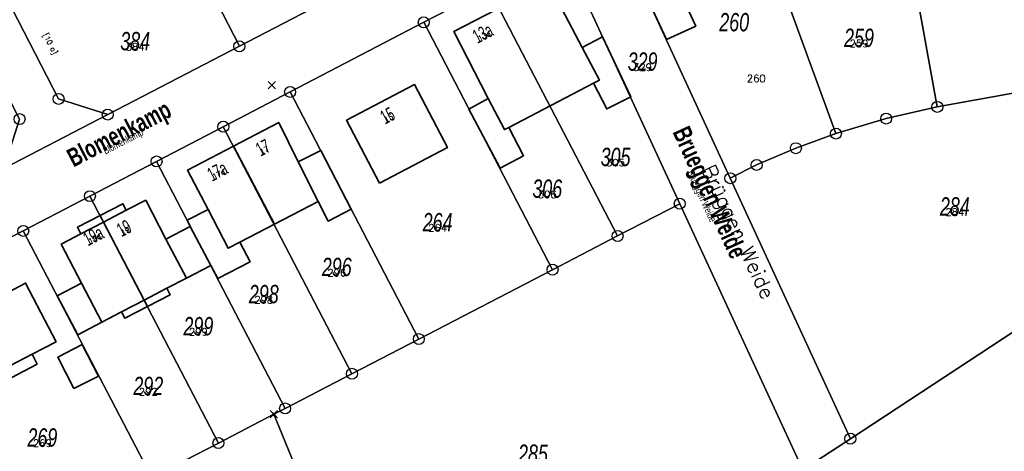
# Model space of a CAD drawing. Header units: metres. Extents: x 339653 to 341672, y 5744753 to 5747397.
# Tile 241 of 256: x 340869 to 341003, y 5746433 to 5746492. Entities that reach past the tile are written whole.
import ezdxf
from ezdxf.enums import TextEntityAlignment as Align

# ---------------------------------------------------------------- set-up
doc = ezdxf.new("R2010")
doc.units = ezdxf.units.M
doc.header["$LTSCALE"] = 0.03
doc.header["$PDMODE"] = 3
doc.header["$PDSIZE"] = 0.5
for name, color, linetype, lineweight in [('B-Beschriftung', 83, 'Continuous', 25), ('B-Flurstücksnummer', 83, 'Continuous', 25), ('B-Gebäude', 15, 'Continuous', 35), ('Flurstücke_Grenzpunkte', 7, 'Continuous', 25), ('Historie', 7, 'Continuous', 25), ('Lagebezeichnungen', 7, 'Continuous', 25), ('Netzpunkte', 7, 'Continuous', 25), ('Siedlung', 7, 'Continuous', 25), ('Verkehr', 7, 'Continuous', 25)]:
    doc.layers.add(name, color=color, linetype=linetype, lineweight=lineweight)
doc.layers.add('B-Flurstück', color=83, linetype='Continuous')
doc.styles.add('FLURSTUECKSNUMMER', font='simplex.shx')
doc.styles.add('Flurstücksnummer - K 10 700', font='ariali.ttf', dxfattribs={"width": 0.7})
doc.styles.add('HAUSNUMMER', font='simplex.shx')
doc.styles.add('Hausnummern NRW', font='arial.ttf', dxfattribs={"width": 0.595})
doc.styles.add('Name - Bauwerken u. Einrichtungen - F 10', font='arialbd.ttf', dxfattribs={"width": 0.7})
doc.styles.add('STRASSENNAME_DKKM1000', font='simplex.shx')
doc.styles.add('Textart 8113', font='arial.ttf', dxfattribs={"width": 0.7})

# ---------------------------------------------------------------- blocks, each defined once
blk = doc.blocks.new('Grenzpunkt mit Abmarkung (Marke)')
at = {"lineweight": -2}
blk.add_circle((0, 0), 0.499, dxfattribs=at)
blk = doc.blocks.new('Grenzpunkt. Abmarkung nach Quellenlage nicht zu spezifizieren')
at = {"lineweight": -2}
blk.add_hatch(color=256, dxfattribs=at).paths.add_polyline_path([(0, 0.165, -1), (0, -0.165, -1)], flags=0)
blk.add_point((0, 0), dxfattribs=at)

msp = doc.modelspace()

# ---------------------------------------------------------------- linework, layer by layer
at = {"layer": 'B-Flurstück', "color": 83}
for points in [[(341005.954, 5746526.054, 0), (340986.29, 5746522.495, 0), (340970.58, 5746519.305, 0), (340964.565, 5746517.578, 0), (340957.502, 5746514.993, 0), (340950.679, 5746511.841, 0), (340949.4, 5746511.146, 0), (340932.57, 5746502.003, 0), (340931.125, 5746504.82, 0), (340919.135, 5746498.619, 0), (340909.618, 5746493.659, 0), (340898.732, 5746488.01, 0), (340880.752, 5746478.681, 0), (340866.551, 5746471.314, 0)], [(340843.576, 5746511.721, 0), (340845.285, 5746512.602, 0), (340852.02, 5746510.447, 0), (340859.505, 5746495.912, 0), (340865.26, 5746484.738, 0), (340868.7, 5746478.06, 0), (340866.551, 5746471.314, 0), (340880.752, 5746478.681, 0), (340874.025, 5746480.823, 0), (340859.733, 5746508.57, 0), (340853.232, 5746521.193, 0), (340852.316, 5746522.971, 0), (340849.515, 5746521.528, 0), (340840.836, 5746517.057, 0), (340843.576, 5746511.721, 0)], [(340850.994, 5746453.306, 0), (340869.206, 5746462.791, 0), (340878.311, 5746467.534, 0), (340887.416, 5746472.276, 0), (340896.541, 5746477.028, 0), (340905.669, 5746481.781, 0), (340923.923, 5746491.288, 0), (340932.812, 5746495.909, 0), (340939.889, 5746499.604, 0), (340940.227, 5746499.79, 0), (340954.827, 5746507.694, 0), (340959.609, 5746509.903, 0), (340966.276, 5746512.342, 0), (340966.911, 5746512.525, 0), (340973.097, 5746514.302, 0), (340980.038, 5746515.772, 0), (340987.333, 5746517.093, 0), (341004.775, 5746520.251, 0)], [(340874.025, 5746480.823, 0), (340880.752, 5746478.681, 0), (340898.732, 5746488.01, 0), (340887.26, 5746510.354, 0), (340882.226, 5746520.156, 0), (340859.733, 5746508.57, 0), (340874.025, 5746480.823, 0)], [(340994.096, 5746479.734, 0), (341011.537, 5746482.901, 0), (341004.775, 5746520.251, 0), (340987.333, 5746517.093, 0), (340987.714, 5746514.99, 0), (340994.096, 5746479.734, 0)], [(340887.26, 5746510.354, 0), (340898.732, 5746488.01, 0), (340909.618, 5746493.659, 0), (340898.196, 5746515.969, 0), (340887.26, 5746510.354, 0)], [(340967.608, 5746510.618, 0), (340980.244, 5746476.081, 0), (340987.111, 5746478.134, 0), (340994.096, 5746479.734, 0), (340987.714, 5746514.99, 0), (340980.435, 5746513.657, 0), (340975.755, 5746512.8, 0), (340967.608, 5746510.618, 0)], [(340951.907, 5746500.135, 0), (340965.813, 5746469.983, 0), (340969.414, 5746471.806, 0), (340974.772, 5746474.088, 0), (340980.244, 5746476.081, 0), (340967.608, 5746510.618, 0), (340962.979, 5746509.378, 0), (340953.916, 5746505.35, 0), (340951.907, 5746500.135, 0)], [(340944.112, 5746498.516, 0), (340945.023, 5746496.558, 0), (340958.905, 5746466.508, 0), (340975.709, 5746430.13, 0), (340982.221, 5746434.404, 0), (340965.813, 5746469.983, 0), (340951.907, 5746500.135, 0), (340953.916, 5746505.35, 0), (340954.827, 5746507.694, 0), (340940.227, 5746499.79, 0), (340944.112, 5746498.516, 0)], [(340932.812, 5746495.909, 0), (340950.411, 5746462.099, 0), (340958.905, 5746466.508, 0), (340945.023, 5746496.558, 0), (340940.713, 5746498.07, 0), (340939.889, 5746499.604, 0), (340932.812, 5746495.909, 0)], [(340923.923, 5746491.288, 0), (340941.523, 5746457.491, 0), (340950.411, 5746462.099, 0), (340932.812, 5746495.909, 0), (340923.923, 5746491.288, 0)], [(340923.255, 5746448.014, 0), (340941.523, 5746457.491, 0), (340923.923, 5746491.288, 0), (340905.669, 5746481.781, 0), (340923.255, 5746448.014, 0)], [(340825.272, 5746308.076, 0), (340873.019, 5746340.454, 0), (340929.054, 5746375.192, 0), (340957.725, 5746393.174, 0), (340992.518, 5746413.062, 0), (341027.971, 5746435.131, 0), (341041.068, 5746443.604, 0), (341054.274, 5746452.054, 0), (341078.671, 5746470.326, 0), (341083.682, 5746474.08, 0), (341067.359, 5746486.632, 0), (341063.434, 5746489.651, 0), (341027.65, 5746464.228, 0), (341025.71, 5746462.955, 0), (340982.221, 5746434.404, 0), (340975.709, 5746430.13, 0), (340920.701, 5746395.567, 0), (340865.571, 5746360.932, 0), (340814.505, 5746326.703, 0), (340807.836, 5746322.231, 0), (340777.916, 5746300.517, 0)], [(340965.813, 5746469.983, 0), (340982.221, 5746434.404, 0), (341025.71, 5746462.955, 0), (341016.114, 5746483.73, 0), (341011.537, 5746482.901, 0), (340994.096, 5746479.734, 0), (340987.111, 5746478.134, 0), (340980.244, 5746476.081, 0), (340974.772, 5746474.088, 0), (340969.414, 5746471.806, 0), (340965.813, 5746469.983, 0)], [(340896.541, 5746477.028, 0), (340914.122, 5746443.277, 0), (340923.255, 5746448.014, 0), (340905.669, 5746481.781, 0), (340896.541, 5746477.028, 0)], [(340887.416, 5746472.276, 0), (340904.987, 5746438.538, 0), (340914.122, 5746443.277, 0), (340896.541, 5746477.028, 0), (340887.416, 5746472.276, 0)], [(340878.311, 5746467.534, 0), (340895.873, 5746433.811, 0), (340903.437, 5746437.734, 0), (340904.987, 5746438.538, 0), (340887.416, 5746472.276, 0), (340878.311, 5746467.534, 0)], [(340869.206, 5746462.791, 0), (340886.759, 5746429.084, 0), (340895.873, 5746433.811, 0), (340878.311, 5746467.534, 0), (340869.206, 5746462.791, 0)], [(340903.437, 5746437.734, 0), (340920.701, 5746395.567, 0), (340975.709, 5746430.13, 0), (340958.905, 5746466.508, 0), (340950.411, 5746462.099, 0), (340941.523, 5746457.491, 0), (340923.255, 5746448.014, 0), (340914.122, 5746443.277, 0), (340904.987, 5746438.538, 0), (340903.437, 5746437.734, 0)], [(340868.533, 5746419.629, 0), (340886.759, 5746429.084, 0), (340869.206, 5746462.791, 0), (340850.994, 5746453.306, 0), (340868.533, 5746419.629, 0)], [(340848.086, 5746409.023, 0), (340865.571, 5746360.932, 0), (340920.701, 5746395.567, 0), (340903.437, 5746437.734, 0), (340895.873, 5746433.811, 0), (340886.759, 5746429.084, 0), (340868.533, 5746419.629, 0), (340850.306, 5746410.174, 0), (340848.086, 5746409.023, 0)]]:
    msp.add_polyline3d(points, dxfattribs=at)
at = {"layer": 'B-Gebäude'}
for points in [[(340932.75, 5746480.895), (340928.03, 5746490.019), (340940.913, 5746496.718), (340945.585, 5746487.854), (340947.937, 5746483.392), (340947.099, 5746482.955), (340935.534, 5746476.937), (340934.954, 5746476.635)], [(340947.099, 5746482.955), (340947.937, 5746483.392), (340945.585, 5746487.854), (340948.35, 5746489.324), (340952.206, 5746481.101), (340948.924, 5746479.447)], [(340917.9, 5746469.304), (340913.387, 5746477.91), (340922.664, 5746482.776), (340927.166, 5746474.167)], [(340934.954, 5746476.635), (340935.534, 5746476.937), (340937.558, 5746473.048), (340934.349, 5746471.352), (340930.074, 5746479.411), (340932.75, 5746480.895)], [(340903.539, 5746463.704), (340897.92, 5746474.374), (340904.113, 5746477.598), (340906.78, 5746472.237), (340909.48, 5746466.803)], [(340894.45, 5746465.731), (340891.656, 5746471.09), (340897.92, 5746474.374), (340903.539, 5746463.704), (340898.816, 5746461.241), (340897.224, 5746460.411)], [(340909.48, 5746466.803), (340906.78, 5746472.237), (340909.85, 5746473.764), (340914.021, 5746465.769), (340910.873, 5746464.133)], [(340880.166, 5746463.986), (340879.697, 5746464.884), (340882.815, 5746466.492), (340883.277, 5746465.605), (340885.932, 5746466.988), (340888.705, 5746461.674), (340891.49, 5746456.336), (340888.822, 5746454.954), (340889.28, 5746454.069), (340886.185, 5746452.465), (340885.723, 5746453.349)], [(340879.697, 5746464.884), (340882.815, 5746466.492), (340883.277, 5746465.605), (340880.166, 5746463.986)], [(340877.173, 5746455.667), (340874.406, 5746460.987), (340877.073, 5746462.376), (340876.601, 5746463.282), (340879.697, 5746464.884), (340880.166, 5746463.986), (340885.723, 5746453.349), (340886.185, 5746452.465), (340883.09, 5746450.859), (340882.631, 5746451.748), (340879.945, 5746450.337)], [(340876.601, 5746463.282), (340879.697, 5746464.884), (340880.166, 5746463.986), (340877.073, 5746462.376)], [(340892.031, 5746463.409), (340891.594, 5746464.242), (340894.45, 5746465.731), (340897.224, 5746460.411), (340898.816, 5746461.241), (340900.21, 5746458.568), (340895.783, 5746456.27), (340894.824, 5746458.08)], [(340891.49, 5746456.336), (340888.705, 5746461.674), (340892.031, 5746463.409), (340894.824, 5746458.08)], [(340864.198, 5746442.701), (340862.823, 5746445.339), (340859.485, 5746443.598), (340856.723, 5746448.94), (340860.022, 5746450.669), (340859.331, 5746451.987), (340865.505, 5746455.262), (340866.212, 5746453.917), (340869.524, 5746455.655), (340873.696, 5746447.654), (340870.399, 5746445.935), (340871.094, 5746444.604), (340864.899, 5746441.357)], [(340877.173, 5746455.667), (340879.945, 5746450.337), (340876.644, 5746448.612), (340873.846, 5746453.937)], [(340885.723, 5746453.349), (340888.822, 5746454.954), (340889.28, 5746454.069), (340886.185, 5746452.465)], [(340882.631, 5746451.748), (340885.723, 5746453.349), (340886.185, 5746452.465), (340883.09, 5746450.859)], [(340876.128, 5746441.259), (340873.908, 5746445.52), (340877.245, 5746447.256), (340879.47, 5746442.966)], [(340864.198, 5746442.701), (340870.399, 5746445.935), (340871.094, 5746444.604), (340864.899, 5746441.357)]]:
    msp.add_lwpolyline(points, close=True, dxfattribs=at)
for points in [[(340870.399, 5746445.935), (340871.094, 5746444.604)], [(340864.899, 5746441.357), (340871.094, 5746444.604)]]:
    msp.add_lwpolyline(points, dxfattribs=at)
for points in [[(340957.08, 5746498.822, 0), (340953.305, 5746497.084, 0), (340957.08, 5746488.922, 0), (340961.102, 5746490.778, 0), (340958.845, 5746495.656, 0), (340958.586, 5746495.536, 0), (340957.08, 5746498.822, 0)], [(340957.08, 5746498.822, 0), (340953.305, 5746497.084, 0), (340957.08, 5746488.922, 0), (340961.102, 5746490.778, 0), (340958.845, 5746495.656, 0), (340958.586, 5746495.536, 0), (340957.08, 5746498.822, 0)], [(340932.75, 5746480.895, 0), (340934.954, 5746476.635, 0), (340935.534, 5746476.937, 0), (340947.099, 5746482.955, 0), (340947.937, 5746483.392, 0), (340945.585, 5746487.854, 0), (340940.913, 5746496.718, 0), (340928.03, 5746490.019, 0), (340932.75, 5746480.895, 0)], [(340932.75, 5746480.895, 0), (340934.954, 5746476.635, 0), (340935.534, 5746476.937, 0), (340947.099, 5746482.955, 0), (340947.937, 5746483.392, 0), (340945.585, 5746487.854, 0), (340940.913, 5746496.718, 0), (340928.03, 5746490.019, 0), (340932.75, 5746480.895, 0)], [(340947.099, 5746482.955, 0), (340948.924, 5746479.447, 0), (340952.206, 5746481.101, 0), (340948.35, 5746489.324, 0), (340945.585, 5746487.854, 0), (340947.937, 5746483.392, 0), (340947.099, 5746482.955, 0)], [(340947.099, 5746482.955, 0), (340948.924, 5746479.447, 0), (340952.206, 5746481.101, 0), (340948.35, 5746489.324, 0), (340945.585, 5746487.854, 0), (340947.937, 5746483.392, 0), (340947.099, 5746482.955, 0)], [(340917.9, 5746469.304, 0), (340927.166, 5746474.167, 0), (340922.664, 5746482.776, 0), (340913.387, 5746477.91, 0), (340917.9, 5746469.304, 0)], [(340917.9, 5746469.304, 0), (340927.166, 5746474.167, 0), (340922.664, 5746482.776, 0), (340913.387, 5746477.91, 0), (340917.9, 5746469.304, 0)], [(340935.534, 5746476.937, 0), (340934.954, 5746476.635, 0), (340932.75, 5746480.895, 0), (340930.074, 5746479.411, 0), (340934.349, 5746471.352, 0), (340937.558, 5746473.048, 0), (340935.534, 5746476.937, 0)], [(340935.534, 5746476.937, 0), (340934.954, 5746476.635, 0), (340932.75, 5746480.895, 0), (340930.074, 5746479.411, 0), (340934.349, 5746471.352, 0), (340937.558, 5746473.048, 0), (340935.534, 5746476.937, 0)], [(340903.539, 5746463.704, 0), (340909.48, 5746466.803, 0), (340906.78, 5746472.237, 0), (340904.113, 5746477.598, 0), (340897.92, 5746474.374, 0), (340903.539, 5746463.704, 0)], [(340903.539, 5746463.704, 0), (340909.48, 5746466.803, 0), (340906.78, 5746472.237, 0), (340904.113, 5746477.598, 0), (340897.92, 5746474.374, 0), (340903.539, 5746463.704, 0)], [(340894.45, 5746465.731, 0), (340897.224, 5746460.411, 0), (340898.816, 5746461.241, 0), (340903.539, 5746463.704, 0), (340897.92, 5746474.374, 0), (340891.656, 5746471.09, 0), (340894.45, 5746465.731, 0)], [(340894.45, 5746465.731, 0), (340897.224, 5746460.411, 0), (340898.816, 5746461.241, 0), (340903.539, 5746463.704, 0), (340897.92, 5746474.374, 0), (340891.656, 5746471.09, 0), (340894.45, 5746465.731, 0)], [(340909.48, 5746466.803, 0), (340910.873, 5746464.133, 0), (340914.021, 5746465.769, 0), (340909.85, 5746473.764, 0), (340906.78, 5746472.237, 0), (340909.48, 5746466.803, 0)], [(340909.48, 5746466.803, 0), (340910.873, 5746464.133, 0), (340914.021, 5746465.769, 0), (340909.85, 5746473.764, 0), (340906.78, 5746472.237, 0), (340909.48, 5746466.803, 0)], [(340880.166, 5746463.986, 0), (340885.723, 5746453.349, 0), (340886.185, 5746452.465, 0), (340889.28, 5746454.069, 0), (340888.822, 5746454.954, 0), (340891.49, 5746456.336, 0), (340888.705, 5746461.674, 0), (340885.932, 5746466.988, 0), (340883.277, 5746465.605, 0), (340882.815, 5746466.492, 0), (340879.697, 5746464.884, 0), (340880.166, 5746463.986, 0)], [(340880.166, 5746463.986, 0), (340885.723, 5746453.349, 0), (340886.185, 5746452.465, 0), (340889.28, 5746454.069, 0), (340888.822, 5746454.954, 0), (340891.49, 5746456.336, 0), (340888.705, 5746461.674, 0), (340885.932, 5746466.988, 0), (340883.277, 5746465.605, 0), (340882.815, 5746466.492, 0), (340879.697, 5746464.884, 0), (340880.166, 5746463.986, 0)], [(340877.173, 5746455.667, 0), (340879.945, 5746450.337, 0), (340882.631, 5746451.748, 0), (340883.09, 5746450.859, 0), (340886.185, 5746452.465, 0), (340885.723, 5746453.349, 0), (340880.166, 5746463.986, 0), (340879.697, 5746464.884, 0), (340876.601, 5746463.282, 0), (340877.073, 5746462.376, 0), (340874.406, 5746460.987, 0), (340877.173, 5746455.667, 0)], [(340877.173, 5746455.667, 0), (340879.945, 5746450.337, 0), (340882.631, 5746451.748, 0), (340883.09, 5746450.859, 0), (340886.185, 5746452.465, 0), (340885.723, 5746453.349, 0), (340880.166, 5746463.986, 0), (340879.697, 5746464.884, 0), (340876.601, 5746463.282, 0), (340877.073, 5746462.376, 0), (340874.406, 5746460.987, 0), (340877.173, 5746455.667, 0)], [(340892.031, 5746463.409, 0), (340894.824, 5746458.08, 0), (340895.783, 5746456.27, 0), (340900.21, 5746458.568, 0), (340898.816, 5746461.241, 0), (340897.224, 5746460.411, 0), (340894.45, 5746465.731, 0), (340891.594, 5746464.242, 0), (340892.031, 5746463.409, 0)], [(340892.031, 5746463.409, 0), (340894.824, 5746458.08, 0), (340895.783, 5746456.27, 0), (340900.21, 5746458.568, 0), (340898.816, 5746461.241, 0), (340897.224, 5746460.411, 0), (340894.45, 5746465.731, 0), (340891.594, 5746464.242, 0), (340892.031, 5746463.409, 0)], [(340891.49, 5746456.336, 0), (340894.824, 5746458.08, 0), (340892.031, 5746463.409, 0), (340888.705, 5746461.674, 0), (340891.49, 5746456.336, 0)], [(340891.49, 5746456.336, 0), (340894.824, 5746458.08, 0), (340892.031, 5746463.409, 0), (340888.705, 5746461.674, 0), (340891.49, 5746456.336, 0)], [(340864.198, 5746442.701, 0), (340864.899, 5746441.357, 0), (340871.094, 5746444.604, 0), (340870.399, 5746445.935, 0), (340873.696, 5746447.654, 0), (340869.524, 5746455.655, 0), (340866.212, 5746453.917, 0), (340865.505, 5746455.262, 0), (340859.331, 5746451.987, 0), (340860.022, 5746450.669, 0), (340856.723, 5746448.94, 0), (340859.485, 5746443.598, 0), (340862.823, 5746445.339, 0), (340864.198, 5746442.701, 0)], [(340864.198, 5746442.701, 0), (340864.899, 5746441.357, 0), (340871.094, 5746444.604, 0), (340870.399, 5746445.935, 0), (340873.696, 5746447.654, 0), (340869.524, 5746455.655, 0), (340866.212, 5746453.917, 0), (340865.505, 5746455.262, 0), (340859.331, 5746451.987, 0), (340860.022, 5746450.669, 0), (340856.723, 5746448.94, 0), (340859.485, 5746443.598, 0), (340862.823, 5746445.339, 0), (340864.198, 5746442.701, 0)], [(340879.945, 5746450.337, 0), (340877.173, 5746455.667, 0), (340873.846, 5746453.937, 0), (340876.644, 5746448.612, 0), (340879.945, 5746450.337, 0)], [(340879.945, 5746450.337, 0), (340877.173, 5746455.667, 0), (340873.846, 5746453.937, 0), (340876.644, 5746448.612, 0), (340879.945, 5746450.337, 0)], [(340876.128, 5746441.259, 0), (340879.47, 5746442.966, 0), (340877.245, 5746447.256, 0), (340873.908, 5746445.52, 0), (340876.128, 5746441.259, 0)], [(340876.128, 5746441.259, 0), (340879.47, 5746442.966, 0), (340877.245, 5746447.256, 0), (340873.908, 5746445.52, 0), (340876.128, 5746441.259, 0)]]:
    msp.add_polyline3d(points, dxfattribs=at)
at = {"layer": 'Flurstücke_Grenzpunkte', "color": 83}
for points in [[(340866.551, 5746471.314), (340880.752, 5746478.681), (340898.732, 5746488.01), (340909.618, 5746493.659), (340919.135, 5746498.619), (340931.125, 5746504.82), (340932.57, 5746502.003), (340949.4, 5746511.146), (340950.679, 5746511.841), (340957.502, 5746514.993), (340964.565, 5746517.578), (340970.58, 5746519.305), (340986.29, 5746522.495), (341005.954, 5746526.054)], [(341004.775, 5746520.251), (340987.333, 5746517.093), (340980.038, 5746515.772), (340973.097, 5746514.302), (340966.911, 5746512.525), (340966.276, 5746512.342), (340959.609, 5746509.903), (340954.827, 5746507.694), (340940.227, 5746499.79), (340939.889, 5746499.604), (340932.812, 5746495.909), (340923.923, 5746491.288), (340905.669, 5746481.781), (340896.541, 5746477.028), (340887.416, 5746472.276), (340878.311, 5746467.534), (340869.206, 5746462.791), (340850.994, 5746453.306)], [(340898.732, 5746488.01), (340909.618, 5746493.659)], [(340777.916, 5746300.517), (340807.836, 5746322.231), (340814.505, 5746326.703), (340865.571, 5746360.932), (340920.701, 5746395.567), (340975.709, 5746430.13), (340982.221, 5746434.404), (341025.71, 5746462.955), (341027.65, 5746464.228), (341063.434, 5746489.651), (341065.962, 5746487.707), (341067.359, 5746486.632), (341083.682, 5746474.08), (341081.656, 5746472.562), (341078.671, 5746470.326), (341054.274, 5746452.054), (341041.068, 5746443.604), (341027.971, 5746435.131), (340992.518, 5746413.062), (340957.725, 5746393.174), (340929.054, 5746375.192), (340873.019, 5746340.454), (340825.272, 5746308.076)], [(340880.752, 5746478.681), (340898.732, 5746488.01)], [(340866.551, 5746471.314), (340880.752, 5746478.681)]]:
    msp.add_lwpolyline(points, dxfattribs=at)
for points in [[(340845.285, 5746512.602), (340843.576, 5746511.721), (340840.836, 5746517.057), (340849.515, 5746521.528), (340852.316, 5746522.971), (340853.232, 5746521.193), (340859.733, 5746508.57), (340874.025, 5746480.823), (340880.752, 5746478.681), (340866.551, 5746471.314), (340868.7, 5746478.06), (340865.26, 5746484.738), (340859.505, 5746495.912), (340852.02, 5746510.447)], [(340880.752, 5746478.681), (340874.025, 5746480.823), (340859.733, 5746508.57), (340882.226, 5746520.156), (340887.26, 5746510.354), (340898.732, 5746488.01)], [(340994.096, 5746479.734), (340987.714, 5746514.99), (340987.333, 5746517.093), (341004.775, 5746520.251), (341005.149, 5746518.183), (341008.34, 5746500.562), (341011.537, 5746482.901)], [(340898.732, 5746488.01), (340887.26, 5746510.354), (340898.196, 5746515.969), (340909.618, 5746493.659)], [(340980.244, 5746476.081), (340967.608, 5746510.618), (340975.755, 5746512.8), (340980.435, 5746513.657), (340987.714, 5746514.99), (340994.096, 5746479.734), (340987.111, 5746478.134)], [(340951.907, 5746500.135), (340953.916, 5746505.35), (340962.979, 5746509.378), (340967.608, 5746510.618), (340980.244, 5746476.081), (340974.772, 5746474.088), (340969.414, 5746471.806), (340965.813, 5746469.983)], [(340945.023, 5746496.558), (340944.112, 5746498.516), (340940.227, 5746499.79), (340954.827, 5746507.694), (340953.916, 5746505.35), (340951.907, 5746500.135), (340965.813, 5746469.983), (340982.221, 5746434.404), (340975.709, 5746430.13), (340958.905, 5746466.508)], [(340950.411, 5746462.099), (340932.812, 5746495.909), (340939.889, 5746499.604), (340940.713, 5746498.07), (340945.023, 5746496.558), (340958.905, 5746466.508)], [(340923.923, 5746491.288), (340932.812, 5746495.909), (340950.411, 5746462.099), (340941.523, 5746457.491)], [(340923.255, 5746448.014), (340905.669, 5746481.781), (340923.923, 5746491.288), (340941.523, 5746457.491)], [(340965.813, 5746469.983), (340969.414, 5746471.806), (340974.772, 5746474.088), (340980.244, 5746476.081), (340987.111, 5746478.134), (340994.096, 5746479.734), (341011.537, 5746482.901), (341016.114, 5746483.73), (341025.71, 5746462.955), (340982.221, 5746434.404)], [(340914.122, 5746443.277), (340896.541, 5746477.028), (340905.669, 5746481.781), (340923.255, 5746448.014)], [(340904.987, 5746438.538), (340887.416, 5746472.276), (340896.541, 5746477.028), (340914.122, 5746443.277)], [(340895.873, 5746433.811), (340878.311, 5746467.534), (340887.416, 5746472.276), (340904.987, 5746438.538), (340903.437, 5746437.734)], [(340886.759, 5746429.084), (340869.206, 5746462.791), (340878.311, 5746467.534), (340895.873, 5746433.811)], [(340920.701, 5746395.567), (340903.437, 5746437.734), (340904.987, 5746438.538), (340914.122, 5746443.277), (340923.255, 5746448.014), (340941.523, 5746457.491), (340950.411, 5746462.099), (340958.905, 5746466.508), (340975.709, 5746430.13)], [(340868.533, 5746419.629), (340850.994, 5746453.306), (340869.206, 5746462.791), (340886.759, 5746429.084)], [(340865.571, 5746360.932), (340848.086, 5746409.023), (340850.306, 5746410.174), (340868.533, 5746419.629), (340886.759, 5746429.084), (340895.873, 5746433.811), (340903.437, 5746437.734), (340920.701, 5746395.567)]]:
    msp.add_lwpolyline(points, close=True, dxfattribs=at)
at = {"layer": 'Historie', "color": 83}
msp.add_lwpolyline([(340994.096, 5746479.734), (340987.714, 5746514.99), (341000.587, 5746517.347), (341008.34, 5746500.562), (341011.537, 5746482.901)], close=True, dxfattribs=at)
at = {"layer": 'Netzpunkte', "color": 83}
msp.add_point((340903.163, 5746482.712), dxfattribs=at)
at = {"layer": 'Siedlung', "color": 83}
for points in [[(340859.294, 5746564.824), (340869.981, 5746571.078), (340876.144, 5746574.69), (340876.756, 5746573.508), (340886.956, 5746553.633), (340894.84, 5746538.278), (340897.953, 5746539.876), (340907.717, 5746520.857), (340919.135, 5746498.619), (340909.618, 5746493.659), (340898.732, 5746488.01), (340880.752, 5746478.681), (340874.025, 5746480.823), (340859.733, 5746508.57)], [(340850.994, 5746453.306), (340869.206, 5746462.791), (340878.311, 5746467.534), (340887.416, 5746472.276), (340896.541, 5746477.028), (340905.669, 5746481.781), (340923.923, 5746491.288), (340932.812, 5746495.909), (340939.889, 5746499.604), (340940.227, 5746499.79), (340944.112, 5746498.516), (340945.023, 5746496.558), (340958.905, 5746466.508), (340950.411, 5746462.099), (340941.523, 5746457.491), (340923.255, 5746448.014), (340914.122, 5746443.277), (340904.987, 5746438.538), (340903.437, 5746437.734), (340895.873, 5746433.811), (340886.759, 5746429.084), (340868.533, 5746419.629)], [(341025.71, 5746462.955), (340982.221, 5746434.404), (340965.813, 5746469.983), (340969.414, 5746471.806), (340974.772, 5746474.088), (340980.244, 5746476.081), (340987.111, 5746478.134), (340994.096, 5746479.734), (341011.537, 5746482.901)]]:
    msp.add_lwpolyline(points, dxfattribs=at)
for points in [[(340987.714, 5746514.99), (340987.333, 5746517.093), (341004.775, 5746520.251), (341005.149, 5746518.183), (341008.34, 5746500.562), (341011.537, 5746482.901), (340994.096, 5746479.734)], [(340966.911, 5746512.525), (340973.097, 5746514.302), (340980.038, 5746515.772), (340987.333, 5746517.093), (340987.714, 5746514.99), (340994.096, 5746479.734), (340987.111, 5746478.134), (340980.244, 5746476.081), (340967.608, 5746510.618)], [(340959.609, 5746509.903), (340966.276, 5746512.342), (340966.911, 5746512.525), (340967.608, 5746510.618), (340980.244, 5746476.081), (340974.772, 5746474.088), (340969.414, 5746471.806), (340965.813, 5746469.983), (340951.907, 5746500.135), (340953.916, 5746505.35), (340954.827, 5746507.694)], [(340794.644, 5746381.305), (340815.924, 5746392.341), (340833.115, 5746401.258), (340841.71, 5746405.716), (340848.086, 5746409.023), (340850.306, 5746410.174), (340868.533, 5746419.629), (340886.759, 5746429.084), (340895.873, 5746433.811), (340903.437, 5746437.734), (340904.987, 5746438.538), (340914.122, 5746443.277), (340923.255, 5746448.014), (340941.523, 5746457.491), (340950.411, 5746462.099), (340958.905, 5746466.508), (340975.709, 5746430.13), (340920.701, 5746395.567), (340865.571, 5746360.932), (340814.505, 5746326.703)]]:
    msp.add_lwpolyline(points, close=True, dxfattribs=at)
at = {"layer": 'Verkehr', "color": 83}
for points in [[(340866.551, 5746471.314), (340880.752, 5746478.681), (340898.732, 5746488.01), (340909.618, 5746493.659), (340919.135, 5746498.619), (340931.125, 5746504.82), (340932.57, 5746502.003), (340949.4, 5746511.146), (340950.679, 5746511.841), (340957.502, 5746514.993), (340964.565, 5746517.578), (340970.58, 5746519.305), (340986.29, 5746522.495), (341005.954, 5746526.054)], [(341004.775, 5746520.251), (340987.333, 5746517.093), (340980.038, 5746515.772), (340973.097, 5746514.302), (340966.911, 5746512.525), (340966.276, 5746512.342), (340959.609, 5746509.903), (340954.827, 5746507.694), (340940.227, 5746499.79), (340939.889, 5746499.604), (340932.812, 5746495.909), (340923.923, 5746491.288), (340905.669, 5746481.781), (340896.541, 5746477.028), (340887.416, 5746472.276), (340878.311, 5746467.534), (340869.206, 5746462.791), (340850.994, 5746453.306)], [(340859.733, 5746508.57), (340874.025, 5746480.823), (340880.752, 5746478.681), (340866.551, 5746471.314)], [(340975.709, 5746430.13), (340982.221, 5746434.404), (341025.71, 5746462.955)]]:
    msp.add_lwpolyline(points, dxfattribs=at)
msp.add_lwpolyline([(340944.112, 5746498.516), (340940.227, 5746499.79), (340954.827, 5746507.694), (340953.916, 5746505.35), (340951.907, 5746500.135), (340965.813, 5746469.983), (340982.221, 5746434.404), (340975.709, 5746430.13), (340958.905, 5746466.508), (340945.023, 5746496.558)], close=True, dxfattribs=at)

# ---------------------------------------------------------------- block references
at = {"layer": 'Flurstücke_Grenzpunkte', "color": 83, "xscale": 1.5, "yscale": 1.5, "zscale": 1.5}
for name, p in [('Grenzpunkt mit Abmarkung (Marke)', (340923.923, 5746491.288)), ('Grenzpunkt mit Abmarkung (Marke)', (340898.732, 5746488.01)), ('Grenzpunkt mit Abmarkung (Marke)', (340905.669, 5746481.781)), ('Grenzpunkt mit Abmarkung (Marke)', (340874.025, 5746480.823)), ('Grenzpunkt mit Abmarkung (Marke)', (340880.752, 5746478.681)), ('Grenzpunkt mit Abmarkung (Marke)', (340994.096, 5746479.734)), ('Grenzpunkt mit Abmarkung (Marke)', (340868.7, 5746478.06)), ('Grenzpunkt mit Abmarkung (Marke)', (340987.111, 5746478.134)), ('Grenzpunkt mit Abmarkung (Marke)', (340896.541, 5746477.028)), ('Grenzpunkt mit Abmarkung (Marke)', (340980.244, 5746476.081)), ('Grenzpunkt mit Abmarkung (Marke)', (340974.772, 5746474.088)), ('Grenzpunkt mit Abmarkung (Marke)', (340887.416, 5746472.276)), ('Grenzpunkt mit Abmarkung (Marke)', (340969.414, 5746471.806)), ('Grenzpunkt mit Abmarkung (Marke)', (340965.813, 5746469.983)), ('Grenzpunkt mit Abmarkung (Marke)', (340878.311, 5746467.534)), ('Grenzpunkt mit Abmarkung (Marke)', (340958.905, 5746466.508)), ('Grenzpunkt mit Abmarkung (Marke)', (340869.206, 5746462.791)), ('Grenzpunkt mit Abmarkung (Marke)', (340950.411, 5746462.099)), ('Grenzpunkt mit Abmarkung (Marke)', (340941.523, 5746457.491)), ('Grenzpunkt mit Abmarkung (Marke)', (340923.255, 5746448.014)), ('Grenzpunkt mit Abmarkung (Marke)', (340914.122, 5746443.277)), ('Grenzpunkt mit Abmarkung (Marke)', (340904.987, 5746438.538)), ('Grenzpunkt. Abmarkung nach Quellenlage nicht zu spezifizieren', (340903.437, 5746437.734)), ('Grenzpunkt mit Abmarkung (Marke)', (340982.221, 5746434.404)), ('Grenzpunkt mit Abmarkung (Marke)', (340895.873, 5746433.811))]:
    msp.add_blockref(name, p, dxfattribs=at)

# ---------------------------------------------------------------- texts
at = {"layer": 'B-Beschriftung', "color": 83, "style": 'STRASSENNAME_DKKM1000'}
msp.add_text('Brüggen Weide', height=2, rotation=295, dxfattribs=at).set_placement((340965.476, 5746461.987), align=Align.BOTTOM_CENTER)
at = {"layer": 'B-Flurstücksnummer', "color": 83, "char_height": 1, "attachment_point": 8, "style": 'FLURSTUECKSNUMMER'}
for s, insert in [('259', (340983.402, 5746487.885)), ('384', (340884.496, 5746487.429)), ('329', (340953.822, 5746484.638)), ('260', (340969.359, 5746483.119)), ('305', (340950.129, 5746471.611)), ('306', (340940.802, 5746467.278)), ('284', (340996.492, 5746464.852)), ('264', (340925.82, 5746462.691)), ('296', (340912.039, 5746456.581)), ('298', (340902.067, 5746452.87)), ('299', (340893.131, 5746448.487)), ('292', (340886.284, 5746440.323)), ('269', (340871.815, 5746433.283))]:
    msp.add_mtext(s, dxfattribs=dict(at, insert=insert))
at = {"layer": 'B-Gebäude', "style": 'HAUSNUMMER'}
for s, rotation, p in [('[10 a]', 297, (340872.411, 5746488.106)), ('13a', 27, (340932.44, 5746488.93)), ('15', 28, (340919.419, 5746477.686)), ('17', 28, (340902.402, 5746473.326)), ('17a', 28, (340896.181, 5746470.075)), ('19', 28, (340883.419, 5746462.297)), ('19a', 27, (340879.217, 5746461.258))]:
    msp.add_text(s, height=0.7, rotation=rotation, dxfattribs=at).set_placement(p, align=Align.BOTTOM_CENTER)
at = {"layer": 'Flurstücke_Grenzpunkte', "color": 83, "char_height": 2.5, "attachment_point": 8, "line_spacing_factor": 0.69, "style": 'Flurstücksnummer - K 10 700'}
for s, insert in [('260', (340966.343, 5746490.021)), ('384', (340884.496, 5746487.429)), ('259', (340983.402, 5746487.885)), ('329', (340953.822, 5746484.638)), ('305', (340950.129, 5746471.611)), ('306', (340940.802, 5746467.278)), ('284', (340996.492, 5746464.852)), ('264', (340925.82, 5746462.691)), ('296', (340912.039, 5746456.581)), ('298', (340902.067, 5746452.87)), ('299', (340893.131, 5746448.487)), ('292', (340886.284, 5746440.323)), ('269', (340871.815, 5746433.283)), ('285', (340938.85, 5746431.064))]:
    msp.add_mtext(s, dxfattribs=dict(at, insert=insert))
at = {"layer": 'Lagebezeichnungen', "color": 83, "attachment_point": 8, "line_spacing_factor": 0.69}
for s, insert, char_height, rotation, style in [('13a', (340932.44, 5746488.93), 1.9, 27.47698, 'Hausnummern NRW'), ('Blomenkamp', (340883.217, 5746474.318), 2.5, 27.44999, 'Name - Bauwerken u. Einrichtungen - F 10'), ('15', (340919.419, 5746477.686), 1.9, 27.67503, 'Hausnummern NRW'), ('Brueggen Weide', (340961.205, 5746467.213), 2.5, 294.64198, 'Name - Bauwerken u. Einrichtungen - F 10'), ('Blomenkamp', (340883.217, 5746474.318), 1, 27.44999, 'Textart 8113'), ('17', (340902.402, 5746473.326), 1.9, 27.50396, 'Hausnummern NRW'), ('17a', (340896.181, 5746470.075), 1.9, 27.67503, 'Hausnummern NRW'), ('Brueggen Weide', (340961.205, 5746467.213), 1, 294.64198, 'Textart 8113'), ('19', (340883.419, 5746462.297), 1.9, 27.52198, 'Hausnummern NRW'), ('19a', (340879.217, 5746461.258), 1.9, 27.36002, 'Hausnummern NRW')]:
    msp.add_mtext(s, dxfattribs=dict(at, insert=insert, char_height=char_height, rotation=rotation, style=style))

doc.saveas('drawing.dxf')
